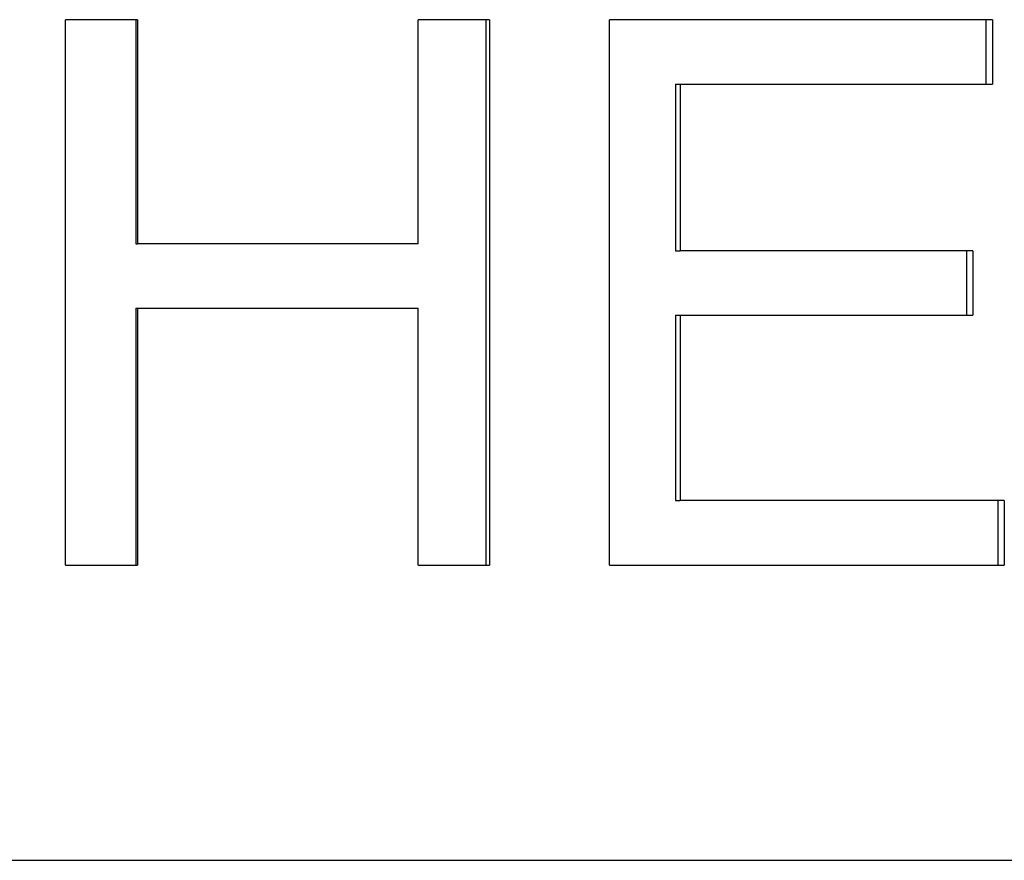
# Model space of a CAD drawing. Extents: x -1.84 to 1.84, y -0.04 to 4.98.
# Tile 7 of 8: x 0.1 to 0.53, y 2.62 to 2.99. Entities that reach past the tile are written whole.
import ezdxf

# ---------------------------------------------------------------- set-up
doc = ezdxf.new("R2010")
doc.units = 0
doc.header["$MEASUREMENT"] = 0
doc.layers.get('0').update_dxf_attribs({"linetype": 'CONTINUOUS'})

msp = doc.modelspace()

# ---------------------------------------------------------------- linework, layer by layer
for p, q in [((0.15193, 2.99491), (0.12019, 2.99491)), ((0.12019, 2.75491), (0.12019, 2.99491)), ((0.15193, 2.99491), (0.15193, 2.89631)), ((0.30689, 2.99491), (0.27546, 2.99491)), ((0.27546, 2.89631), (0.27546, 2.99491)), ((0.30689, 2.99491), (0.30689, 2.75491)), ((0.5282, 2.99491), (0.3596, 2.99491)), ((0.3596, 2.75491), (0.3596, 2.99491)), ((0.5282, 2.99491), (0.5282, 2.96655)), ((0.38864, 2.96655), (0.39076, 2.96655)), ((0.39076, 2.96655), (0.39076, 2.8932)), ((0.39076, 2.96655), (0.5282, 2.96655)), ((0.15111, 2.89631), (0.15193, 2.89631)), ((0.27546, 2.89631), (0.15193, 2.89631)), ((0.38864, 2.8932), (0.39076, 2.8932)), ((0.5196, 2.8932), (0.39076, 2.8932)), ((0.5196, 2.8932), (0.5196, 2.86485)), ((0.15111, 2.86796), (0.15193, 2.86796)), ((0.15193, 2.86796), (0.15193, 2.75491)), ((0.15193, 2.86796), (0.27546, 2.86796)), ((0.27546, 2.75491), (0.27546, 2.86796)), ((0.38864, 2.86485), (0.39076, 2.86485)), ((0.39076, 2.86485), (0.39076, 2.78326)), ((0.39076, 2.86485), (0.5196, 2.86485)), ((0.38864, 2.78326), (0.39076, 2.78326)), ((0.53345, 2.78326), (0.39076, 2.78326)), ((0.53345, 2.78326), (0.53345, 2.75491)), ((0.12019, 2.75491), (0.15193, 2.75491)), ((0.27546, 2.75491), (0.30689, 2.75491)), ((0.3596, 2.75491), (0.53345, 2.75491)), ((-1.84375, 2.625), (1.84375, 2.625))]:
    msp.add_line(p, q)
for points in [[(0.15111, 2.99491), (0.15111, 2.96204), (0.15111, 2.92918), (0.15111, 2.89631)], [(0.30522, 2.99491), (0.30522, 2.91491), (0.30522, 2.83491), (0.30522, 2.75491)], [(0.38864, 2.96655), (0.38864, 2.9421), (0.38864, 2.91765), (0.38864, 2.8932)], [(0.15111, 2.86796), (0.15111, 2.83027), (0.15111, 2.79259), (0.15111, 2.75491)], [(0.38864, 2.86485), (0.38864, 2.83765), (0.38864, 2.81046), (0.38864, 2.78326)]]:
    msp.add_open_spline(points, degree=3)
for points, knots in [([(0.52533, 2.99491), (0.52533, 2.99412), (0.52533, 2.99333), (0.52533, 2.99255), (0.52533, 2.99176), (0.52533, 2.99097), (0.52533, 2.99018), (0.52533, 2.98979), (0.52533, 2.9894), (0.52533, 2.989), (0.52533, 2.98782), (0.52533, 2.98664), (0.52533, 2.98546), (0.52533, 2.98467), (0.52533, 2.98388), (0.52533, 2.98309), (0.52533, 2.9827), (0.52533, 2.98231), (0.52533, 2.98191), (0.52533, 2.98113), (0.52533, 2.98034), (0.52533, 2.97955), (0.52533, 2.97916), (0.52533, 2.97876), (0.52533, 2.97837), (0.52533, 2.97719), (0.52533, 2.97601), (0.52533, 2.97482), (0.52533, 2.97207), (0.52533, 2.96931), (0.52533, 2.96655)], [0, 0, 0, 0, 0.00600152, 0.00600152, 0.00600152, 0.01200305, 0.01200305, 0.01200305, 0.01500381, 0.01500381, 0.01500381, 0.0240061, 0.0240061, 0.0240061, 0.03000762, 0.03000762, 0.03000762, 0.03300838, 0.03300838, 0.03300838, 0.03900991, 0.03900991, 0.03900991, 0.04201067, 0.04201067, 0.04201067, 0.05101296, 0.05101296, 0.05101296, 0.07201829, 0.07201829, 0.07201829, 0.07201829]), ([(0.51678, 2.8932), (0.51678, 2.89241), (0.51678, 2.89163), (0.51678, 2.89084), (0.51678, 2.89005), (0.51678, 2.88926), (0.51678, 2.88848), (0.51678, 2.88808), (0.51678, 2.88769), (0.51678, 2.88729), (0.51678, 2.88651), (0.51678, 2.88572), (0.51678, 2.88493), (0.51678, 2.88454), (0.51678, 2.88414), (0.51678, 2.88375), (0.51678, 2.88296), (0.51678, 2.88217), (0.51678, 2.88139), (0.51678, 2.88099), (0.51678, 2.8806), (0.51678, 2.88021), (0.51678, 2.87942), (0.51678, 2.87863), (0.51678, 2.87784), (0.51678, 2.87745), (0.51678, 2.87706), (0.51678, 2.87666), (0.51678, 2.87587), (0.51678, 2.87509), (0.51678, 2.8743), (0.51678, 2.8739), (0.51678, 2.87351), (0.51678, 2.87312), (0.51678, 2.87036), (0.51678, 2.8676), (0.51678, 2.86485)], [0, 0, 0, 0, 0.00600152, 0.00600152, 0.00600152, 0.01200305, 0.01200305, 0.01200305, 0.01500381, 0.01500381, 0.01500381, 0.02100534, 0.02100534, 0.02100534, 0.0240061, 0.0240061, 0.0240061, 0.03000762, 0.03000762, 0.03000762, 0.03300838, 0.03300838, 0.03300838, 0.03900991, 0.03900991, 0.03900991, 0.04201067, 0.04201067, 0.04201067, 0.0480122, 0.0480122, 0.0480122, 0.05101296, 0.05101296, 0.05101296, 0.07201829, 0.07201829, 0.07201829, 0.07201829]), ([(0.53056, 2.78326), (0.53056, 2.78051), (0.53056, 2.77775), (0.53056, 2.77499), (0.53056, 2.7746), (0.53056, 2.7742), (0.53056, 2.77381), (0.53056, 2.77302), (0.53056, 2.77224), (0.53056, 2.77145), (0.53056, 2.77105), (0.53056, 2.77066), (0.53056, 2.77027), (0.53056, 2.76948), (0.53056, 2.76869), (0.53056, 2.7679), (0.53056, 2.76751), (0.53056, 2.76712), (0.53056, 2.76672), (0.53056, 2.76593), (0.53056, 2.76515), (0.53056, 2.76436), (0.53056, 2.76397), (0.53056, 2.76357), (0.53056, 2.76318), (0.53056, 2.76042), (0.53056, 2.75767), (0.53056, 2.75491)], [0, 0, 0, 0, 0.02100534, 0.02100534, 0.02100534, 0.0240061, 0.0240061, 0.0240061, 0.03000762, 0.03000762, 0.03000762, 0.03300838, 0.03300838, 0.03300838, 0.03900991, 0.03900991, 0.03900991, 0.04201067, 0.04201067, 0.04201067, 0.0480122, 0.0480122, 0.0480122, 0.05101296, 0.05101296, 0.05101296, 0.07201829, 0.07201829, 0.07201829, 0.07201829])]:
    msp.add_open_spline(points, degree=3, knots=knots)

doc.saveas('drawing.dxf')
